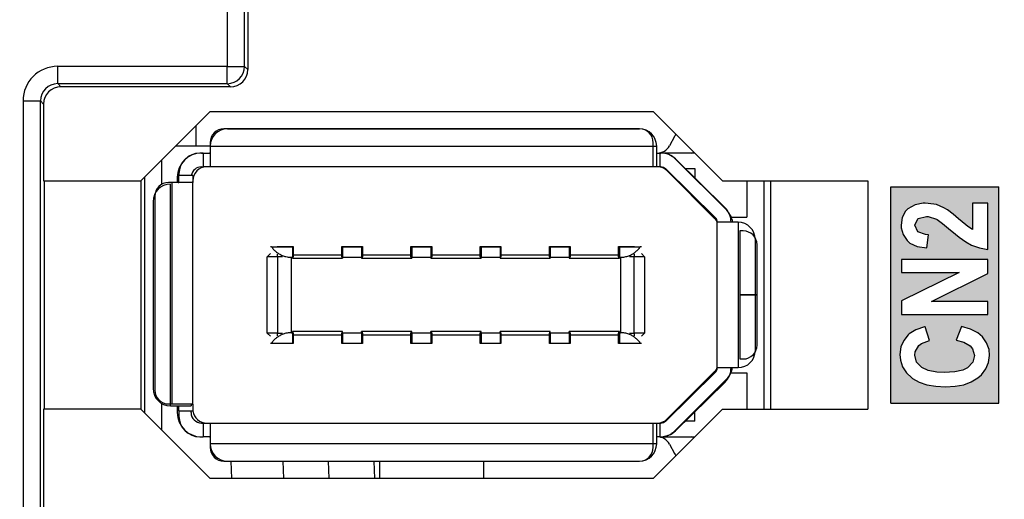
# Model space of a CAD drawing. Extents: x 14135 to 14394, y -3454 to -3177.
# Tile 11 of 25: x 14155 to 14184, y -3335 to -3321. Entities that reach past the tile are written whole.
import ezdxf

# ---------------------------------------------------------------- set-up
doc = ezdxf.new("R2010")
doc.units = 0
doc.linetypes.add('DASHED2', pattern=[9.525, 6.35, -3.175])
doc.layers.get('DEFPOINTS').update_dxf_attribs({"color": 8, "linetype": 'CONTINUOUS'})
doc.layers.add('TEXT', color=2, linetype='CONTINUOUS')
doc.layers.add('圖層1', color=3, linetype='DASHED2')
doc.styles.get("Standard").update_dxf_attribs({"font": 'PMingLiU.ttf'})
doc.dimstyles.new('ISO-25', dxfattribs={"dimtxt": 3, "dimasz": 3, "dimexe": 1, "dimexo": 1, "dimgap": 2, "dimtad": 2, "dimtih": 1, "dimtoh": 1, "dimtxsty": 'STANDARD', "dimcen": 0, "dimclrd": 256, "dimclre": 256, "dimclrt": 256, "dimazin": 3, "dimtfac": 1, "dimtmove": 0, "dimatfit": 3})

# ---------------------------------------------------------------- blocks, each defined once
blk = doc.blocks.new('*D7')
at = {"layer": 'DEFPOINTS', "color": 0}
for p in [(14140.836, -3190.455), (14178.836, -3203.377), (14140.836, -3353.377)]:
    blk.add_point(p, dxfattribs=at)
at = {"layer": 'TEXT', "color": 7}
for p, q in [((14140.836, -3352.377), (14140.836, -3189.455)), ((14178.836, -3202.377), (14178.836, -3189.455)), ((14175.836, -3190.455), (14143.836, -3190.455))]:
    blk.add_line(p, q, dxfattribs=at)
for points in [[(14143.836, -3189.955), (14143.836, -3190.955), (14140.836, -3190.455)], [(14175.836, -3189.955), (14175.836, -3190.955), (14178.836, -3190.455)]]:
    blk.add_solid(points, dxfattribs=at)
at = {"layer": 'TEXT', "color": 7, "insert": (14159.836, -3186.785), "char_height": 3, "attachment_point": 5}
blk.add_mtext('38', dxfattribs=at)
blk = doc.blocks.new('*D8')
at = {"layer": 'DEFPOINTS', "color": 0}
for p in [(14178.836, -3203.377), (14140.836, -3353.377), (14192.824, -3353.377)]:
    blk.add_point(p, dxfattribs=at)
at = {"layer": 'TEXT', "color": 7}
for p, q in [((14179.836, -3203.377), (14193.824, -3203.377)), ((14192.824, -3206.377), (14192.824, -3350.377)), ((14141.836, -3353.377), (14193.824, -3353.377))]:
    blk.add_line(p, q, dxfattribs=at)
for points in [[(14192.324, -3206.377), (14193.324, -3206.377), (14192.824, -3203.377)], [(14192.324, -3350.377), (14193.324, -3350.377), (14192.824, -3353.377)]]:
    blk.add_solid(points, dxfattribs=at)
at = {"layer": 'TEXT', "color": 7, "insert": (14197.689, -3278.377), "char_height": 3, "attachment_point": 5}
blk.add_mtext('150', dxfattribs=at)
blk = doc.blocks.new('*D9')
at = {"layer": 'DEFPOINTS', "color": 0}
for p in [(14160.513, -3197.377), (14159.907, -3359.377), (14201.338, -3359.377)]:
    blk.add_point(p, dxfattribs=at)
at = {"layer": 'TEXT', "color": 7}
for p, q in [((14161.513, -3197.377), (14202.338, -3197.377)), ((14201.338, -3200.377), (14201.338, -3356.377)), ((14160.907, -3359.377), (14202.338, -3359.377))]:
    blk.add_line(p, q, dxfattribs=at)
for points in [[(14200.838, -3200.377), (14201.838, -3200.377), (14201.338, -3197.377)], [(14200.838, -3356.377), (14201.838, -3356.377), (14201.338, -3359.377)]]:
    blk.add_solid(points, dxfattribs=at)
at = {"layer": 'TEXT', "color": 7, "insert": (14206.203, -3278.377), "char_height": 3, "attachment_point": 5}
blk.add_mtext('162', dxfattribs=at)

msp = doc.modelspace()

# ---------------------------------------------------------------- hatches: boundary and pattern name
at = {"layer": '圖層1'}
h = msp.add_hatch(color=256, dxfattribs=at)
h.paths.add_polyline_path([(14180.397, -3325.553), (14183.521, -3325.553), (14183.521, -3331.801), (14180.397, -3331.801)])
h.paths.add_polyline_path([(14182.442, -3329.588), (14182.288, -3329.979), (14182.506, -3330.037), (14182.692, -3330.146), (14182.762, -3330.23), (14182.82, -3330.422), (14182.82, -3330.428), (14182.769, -3330.621), (14182.615, -3330.781), (14182.48, -3330.845), (14182.249, -3330.897), (14181.941, -3330.916), (14181.73, -3330.903), (14181.479, -3330.858), (14181.3, -3330.775), (14181.293, -3330.775), (14181.146, -3330.615), (14181.094, -3330.416), (14181.107, -3330.319), (14181.21, -3330.14), (14181.287, -3330.082), (14181.518, -3329.992), (14181.396, -3329.594), (14181.377, -3329.601), (14181.12, -3329.684), (14180.934, -3329.8), (14180.902, -3329.832), (14180.774, -3329.992), (14180.69, -3330.178), (14180.665, -3330.396), (14180.677, -3330.557), (14180.742, -3330.749), (14180.851, -3330.922), (14181.011, -3331.07), (14181.03, -3331.089), (14181.223, -3331.192), (14181.441, -3331.269), (14181.697, -3331.314), (14181.98, -3331.333), (14182.256, -3331.314), (14182.506, -3331.269), (14182.724, -3331.185), (14182.91, -3331.076), (14183.019, -3330.98), (14183.147, -3330.813), (14183.224, -3330.627), (14183.25, -3330.422), (14183.237, -3330.249), (14183.167, -3330.056), (14183.051, -3329.89), (14182.916, -3329.774), (14182.705, -3329.665)], flags=16)
h.paths.add_polyline_path([(14183.205, -3327.657), (14180.71, -3327.657), (14180.71, -3328.029), (14182.378, -3328.029), (14180.71, -3328.85), (14180.71, -3329.242), (14183.205, -3329.242), (14183.205, -3328.863), (14181.576, -3328.863), (14183.205, -3328.061)], flags=16)
h.paths.add_polyline_path([(14181.178, -3326.849), (14181.094, -3326.663), (14181.094, -3326.656), (14181.178, -3326.477), (14181.191, -3326.464), (14181.428, -3326.406), (14181.479, -3326.406), (14181.723, -3326.483), (14181.742, -3326.496), (14181.896, -3326.611), (14182.127, -3326.804), (14182.159, -3326.829), (14182.378, -3327.003), (14182.57, -3327.144), (14182.73, -3327.234), (14182.961, -3327.317), (14183.205, -3327.362), (14183.205, -3326.021), (14182.762, -3326.021), (14182.762, -3326.785), (14182.628, -3326.701), (14182.564, -3326.65), (14182.352, -3326.477), (14182.198, -3326.342), (14182.037, -3326.22), (14181.935, -3326.162), (14181.717, -3326.066), (14181.646, -3326.053), (14181.396, -3326.021), (14181.338, -3326.021), (14181.101, -3326.072), (14180.896, -3326.188), (14180.825, -3326.258), (14180.729, -3326.438), (14180.697, -3326.656), (14180.703, -3326.733), (14180.754, -3326.932), (14180.87, -3327.105), (14180.953, -3327.176), (14181.165, -3327.272), (14181.441, -3327.317), (14181.486, -3326.938), (14181.402, -3326.932), (14181.184, -3326.855)], flags=16)

# ---------------------------------------------------------------- linework, layer by layer
at = {"layer": 'TEXT', "color": 7}
for p, q in [((14161.823, -3230.39), (14161.823, -3322.164)), ((14161.231, -3240.127), (14161.231, -3322.072)), ((14161.731, -3322.072), (14161.731, -3240.127)), ((14161.231, -3322.072), (14156.331, -3322.072)), ((14156.331, -3322.572), (14156.331, -3322.072)), ((14161.231, -3322.572), (14161.231, -3322.072)), ((14161.231, -3322.072), (14161.731, -3322.072)), ((14161.823, -3322.164), (14161.731, -3322.072)), ((14156.331, -3322.572), (14161.231, -3322.572)), ((14156.423, -3322.664), (14156.331, -3322.572)), ((14161.231, -3322.572), (14161.323, -3322.664)), ((14161.323, -3322.664), (14156.423, -3322.664)), ((14155.331, -3323.072), (14155.331, -3346.102)), ((14155.331, -3323.072), (14155.831, -3323.072)), ((14155.831, -3346.102), (14155.831, -3323.072)), ((14155.831, -3323.072), (14155.923, -3323.164)), ((14155.923, -3323.164), (14155.923, -3325.377)), ((14160.736, -3323.377), (14158.736, -3325.377)), ((14160.736, -3323.377), (14173.536, -3323.377)), ((14173.536, -3323.377), (14175.536, -3325.377)), ((14160.336, -3324.377), (14160.336, -3323.777)), ((14173.136, -3323.877), (14161.136, -3323.877)), ((14161.236, -3323.877), (14173.136, -3323.877)), ((14160.736, -3324.277), (14160.736, -3324.377)), ((14173.536, -3324.377), (14173.536, -3324.277)), ((14174.154, -3324.095), (14174.005, -3324.368)), ((14160.736, -3324.377), (14159.736, -3324.377)), ((14160.536, -3324.577), (14160.436, -3324.577)), ((14160.486, -3324.577), (14160.536, -3324.577)), ((14160.536, -3324.577), (14160.536, -3324.977)), ((14160.536, -3324.577), (14160.71, -3324.577)), ((14160.736, -3324.377), (14160.736, -3324.977)), ((14160.736, -3324.377), (14173.636, -3324.377)), ((14160.736, -3324.377), (14173.536, -3324.377)), ((14160.736, -3324.377), (14160.736, -3324.969)), ((14173.536, -3324.969), (14173.536, -3324.377)), ((14173.636, -3324.977), (14173.636, -3324.377)), ((14173.636, -3324.577), (14173.736, -3324.577)), ((14173.736, -3324.577), (14173.756, -3324.577)), ((14173.758, -3324.577), (14173.736, -3324.577)), ((14173.736, -3324.977), (14173.736, -3324.577)), ((14174.736, -3324.577), (14173.758, -3324.577)), ((14159.336, -3325.481), (14159.336, -3324.777)), ((14175.606, -3326.148), (14174.176, -3324.748)), ((14175.661, -3326.231), (14174.182, -3324.753)), ((14159.836, -3325.177), (14159.836, -3325.227)), ((14160.486, -3324.977), (14160.536, -3324.977)), ((14160.71, -3324.977), (14160.536, -3324.977)), ((14173.563, -3324.977), (14160.71, -3324.977)), ((14173.636, -3324.977), (14160.736, -3324.977)), ((14173.736, -3324.977), (14173.636, -3324.977)), ((14173.736, -3324.977), (14173.756, -3324.977)), ((14173.896, -3325.034), (14175.326, -3326.434)), ((14173.939, -3325.094), (14175.319, -3326.475)), ((14174.461, -3325.027), (14174.736, -3325.027)), ((14174.736, -3325.027), (14174.736, -3325.297)), ((14155.923, -3325.377), (14158.736, -3325.377)), ((14155.949, -3331.977), (14155.949, -3325.377)), ((14158.736, -3325.377), (14158.736, -3331.977)), ((14158.836, -3325.277), (14158.836, -3332.077)), ((14159.636, -3325.427), (14159.536, -3325.427)), ((14159.636, -3331.827), (14159.636, -3325.427)), ((14160.228, -3325.427), (14159.636, -3325.427)), ((14159.786, -3325.277), (14159.786, -3325.427)), ((14160.236, -3325.227), (14159.836, -3325.227)), ((14159.836, -3325.4), (14159.836, -3325.227)), ((14160.236, -3325.227), (14160.236, -3325.4)), ((14160.236, -3331.854), (14160.236, -3325.4)), ((14175.536, -3325.377), (14179.736, -3325.377)), ((14176.236, -3325.377), (14176.236, -3326.427)), ((14176.736, -3325.377), (14176.736, -3331.977)), ((14176.936, -3331.977), (14176.936, -3325.377)), ((14179.736, -3325.377), (14179.736, -3331.977)), ((14159.586, -3331.877), (14159.586, -3325.477)), ((14159.086, -3325.977), (14159.086, -3331.377)), ((14159.136, -3325.827), (14159.136, -3331.427)), ((14175.986, -3326.577), (14175.386, -3326.577)), ((14175.386, -3330.777), (14175.386, -3326.577)), ((14175.791, -3326.427), (14176.236, -3326.427)), ((14175.986, -3326.577), (14175.986, -3330.777)), ((14176.036, -3326.827), (14176.036, -3328.674)), ((14176.136, -3326.827), (14176.036, -3326.827)), ((14176.486, -3330.277), (14176.486, -3327.077)), ((14162.512, -3327.287), (14162.48, -3327.287)), ((14162.512, -3327.287), (14163.111, -3327.287)), ((14162.686, -3327.277), (14162.676, -3327.287)), ((14162.686, -3327.277), (14163.136, -3327.277)), ((14162.686, -3327.287), (14162.686, -3327.277)), ((14162.686, -3327.461), (14162.686, -3327.461)), ((14163.111, -3327.287), (14163.111, -3327.587)), ((14163.136, -3327.277), (14163.136, -3327.577)), ((14164.536, -3327.277), (14165.136, -3327.277)), ((14164.536, -3327.577), (14164.536, -3327.277)), ((14164.561, -3327.287), (14165.111, -3327.287)), ((14164.561, -3327.287), (14164.561, -3327.587)), ((14165.111, -3327.287), (14165.111, -3327.587)), ((14165.136, -3327.277), (14165.136, -3327.577)), ((14166.536, -3327.277), (14167.136, -3327.277)), ((14166.536, -3327.577), (14166.536, -3327.277)), ((14166.561, -3327.287), (14167.111, -3327.287)), ((14166.561, -3327.287), (14166.561, -3327.587)), ((14167.111, -3327.287), (14167.111, -3327.587)), ((14167.136, -3327.277), (14167.136, -3327.577)), ((14168.536, -3327.277), (14169.136, -3327.277)), ((14168.536, -3327.577), (14168.536, -3327.277)), ((14168.561, -3327.287), (14169.111, -3327.287)), ((14168.561, -3327.287), (14168.561, -3327.587)), ((14169.111, -3327.287), (14169.111, -3327.587)), ((14169.136, -3327.277), (14169.136, -3327.577)), ((14170.536, -3327.277), (14171.136, -3327.277)), ((14170.536, -3327.577), (14170.536, -3327.277)), ((14170.561, -3327.287), (14171.111, -3327.287)), ((14170.561, -3327.287), (14170.561, -3327.587)), ((14171.111, -3327.287), (14171.111, -3327.587)), ((14171.136, -3327.277), (14171.136, -3327.577)), ((14172.536, -3327.277), (14172.986, -3327.277)), ((14172.536, -3327.577), (14172.536, -3327.277)), ((14172.561, -3327.287), (14173.161, -3327.287)), ((14172.561, -3327.287), (14172.561, -3327.587)), ((14172.996, -3327.287), (14172.986, -3327.277)), ((14172.986, -3327.277), (14172.986, -3327.287)), ((14172.986, -3327.461), (14172.986, -3327.461)), ((14173.193, -3327.287), (14173.161, -3327.287)), ((14176.536, -3328.674), (14176.536, -3327.227)), ((14162.48, -3327.483), (14162.386, -3327.577)), ((14162.386, -3329.777), (14162.386, -3327.577)), ((14162.686, -3327.577), (14162.386, -3327.577)), ((14162.686, -3327.577), (14162.686, -3327.502)), ((14162.827, -3327.577), (14162.686, -3327.577)), ((14162.686, -3327.577), (14162.686, -3329.777)), ((14163.086, -3329.767), (14163.086, -3327.587)), ((14163.086, -3327.587), (14163.111, -3327.587)), ((14163.136, -3327.577), (14163.111, -3327.577)), ((14163.111, -3327.587), (14163.111, -3327.617)), ((14163.111, -3327.617), (14164.561, -3327.617)), ((14164.536, -3327.527), (14163.136, -3327.527)), ((14163.136, -3327.617), (14163.136, -3327.577)), ((14164.561, -3327.577), (14164.536, -3327.577)), ((14164.536, -3327.577), (14164.536, -3327.617)), ((14164.561, -3327.587), (14165.111, -3327.587)), ((14164.561, -3327.587), (14164.561, -3327.617)), ((14165.136, -3327.577), (14165.111, -3327.577)), ((14165.111, -3327.587), (14165.111, -3327.617)), ((14165.111, -3327.617), (14166.561, -3327.617)), ((14166.536, -3327.527), (14165.136, -3327.527)), ((14165.136, -3327.617), (14165.136, -3327.577)), ((14166.561, -3327.577), (14166.536, -3327.577)), ((14166.536, -3327.577), (14166.536, -3327.617)), ((14166.561, -3327.587), (14167.111, -3327.587)), ((14166.561, -3327.587), (14166.561, -3327.617)), ((14167.136, -3327.577), (14167.111, -3327.577)), ((14167.111, -3327.587), (14167.111, -3327.617)), ((14167.111, -3327.617), (14168.561, -3327.617)), ((14168.536, -3327.527), (14167.136, -3327.527)), ((14167.136, -3327.617), (14167.136, -3327.577)), ((14168.561, -3327.577), (14168.536, -3327.577)), ((14168.536, -3327.577), (14168.536, -3327.617)), ((14168.561, -3327.587), (14169.111, -3327.587)), ((14168.561, -3327.587), (14168.561, -3327.617)), ((14169.136, -3327.577), (14169.111, -3327.577)), ((14169.111, -3327.587), (14169.111, -3327.617)), ((14169.111, -3327.617), (14170.561, -3327.617)), ((14170.536, -3327.527), (14169.136, -3327.527)), ((14169.136, -3327.617), (14169.136, -3327.577)), ((14170.561, -3327.577), (14170.536, -3327.577)), ((14170.536, -3327.577), (14170.536, -3327.617)), ((14170.561, -3327.587), (14171.111, -3327.587)), ((14170.561, -3327.587), (14170.561, -3327.617)), ((14171.136, -3327.577), (14171.111, -3327.577)), ((14171.111, -3327.587), (14171.111, -3327.617)), ((14171.111, -3327.617), (14172.561, -3327.617)), ((14172.536, -3327.527), (14171.136, -3327.527)), ((14171.136, -3327.617), (14171.136, -3327.577)), ((14172.561, -3327.577), (14172.536, -3327.577)), ((14172.536, -3327.577), (14172.536, -3327.617)), ((14172.561, -3327.587), (14172.561, -3327.617)), ((14172.561, -3327.587), (14172.586, -3327.587)), ((14172.586, -3327.587), (14172.586, -3329.767)), ((14172.986, -3327.577), (14172.846, -3327.577)), ((14172.986, -3327.502), (14172.986, -3327.577)), ((14172.986, -3329.777), (14172.986, -3327.577)), ((14173.286, -3327.577), (14172.986, -3327.577)), ((14173.286, -3327.577), (14173.193, -3327.483)), ((14173.286, -3327.577), (14173.286, -3329.777)), ((14176.536, -3328.674), (14176.036, -3328.674)), ((14176.036, -3328.68), (14176.036, -3330.527)), ((14176.536, -3328.68), (14176.036, -3328.68)), ((14176.536, -3330.127), (14176.536, -3328.68)), ((14163.111, -3329.767), (14163.111, -3329.737)), ((14164.561, -3329.737), (14163.111, -3329.737)), ((14163.136, -3329.777), (14163.136, -3329.737)), ((14164.536, -3329.737), (14164.536, -3329.777)), ((14164.561, -3329.767), (14164.561, -3329.737)), ((14165.111, -3329.767), (14165.111, -3329.737)), ((14166.561, -3329.737), (14165.111, -3329.737)), ((14165.136, -3329.777), (14165.136, -3329.737)), ((14166.536, -3329.737), (14166.536, -3329.777)), ((14166.561, -3329.767), (14166.561, -3329.737)), ((14167.111, -3329.767), (14167.111, -3329.737)), ((14168.561, -3329.737), (14167.111, -3329.737)), ((14167.136, -3329.777), (14167.136, -3329.737)), ((14168.536, -3329.737), (14168.536, -3329.777)), ((14168.561, -3329.767), (14168.561, -3329.737)), ((14169.111, -3329.767), (14169.111, -3329.737)), ((14170.561, -3329.737), (14169.111, -3329.737)), ((14169.136, -3329.777), (14169.136, -3329.737)), ((14170.536, -3329.737), (14170.536, -3329.777)), ((14170.561, -3329.767), (14170.561, -3329.737)), ((14171.111, -3329.767), (14171.111, -3329.737)), ((14172.561, -3329.737), (14171.111, -3329.737)), ((14171.136, -3329.777), (14171.136, -3329.737)), ((14172.536, -3329.737), (14172.536, -3329.777)), ((14172.561, -3329.767), (14172.561, -3329.737)), ((14162.48, -3329.871), (14162.386, -3329.777)), ((14162.686, -3329.777), (14162.386, -3329.777)), ((14162.686, -3329.777), (14162.827, -3329.777)), ((14162.686, -3329.853), (14162.686, -3329.777)), ((14162.686, -3329.893), (14162.686, -3329.893)), ((14163.086, -3329.767), (14163.111, -3329.767)), ((14163.111, -3329.767), (14163.111, -3330.067)), ((14163.111, -3329.777), (14163.136, -3329.777)), ((14163.136, -3329.777), (14163.136, -3330.077)), ((14163.136, -3329.827), (14164.536, -3329.827)), ((14164.536, -3330.077), (14164.536, -3329.777)), ((14164.536, -3329.777), (14164.561, -3329.777)), ((14164.561, -3329.767), (14165.111, -3329.767)), ((14164.561, -3329.767), (14164.561, -3330.067)), ((14165.111, -3329.767), (14165.111, -3330.067)), ((14165.111, -3329.777), (14165.136, -3329.777)), ((14165.136, -3329.777), (14165.136, -3330.077)), ((14165.136, -3329.827), (14166.536, -3329.827)), ((14166.536, -3329.777), (14166.561, -3329.777)), ((14166.536, -3330.077), (14166.536, -3329.777)), ((14166.561, -3329.767), (14167.111, -3329.767)), ((14166.561, -3329.767), (14166.561, -3330.067)), ((14167.111, -3329.767), (14167.111, -3330.067)), ((14167.111, -3329.777), (14167.136, -3329.777)), ((14167.136, -3329.777), (14167.136, -3330.077)), ((14167.136, -3329.827), (14168.536, -3329.827)), ((14168.536, -3329.777), (14168.561, -3329.777)), ((14168.536, -3330.077), (14168.536, -3329.777)), ((14168.561, -3329.767), (14169.111, -3329.767)), ((14168.561, -3329.767), (14168.561, -3330.067)), ((14169.111, -3329.767), (14169.111, -3330.067)), ((14169.111, -3329.777), (14169.136, -3329.777)), ((14169.136, -3329.777), (14169.136, -3330.077)), ((14169.136, -3329.827), (14170.536, -3329.827)), ((14170.536, -3329.777), (14170.561, -3329.777)), ((14170.536, -3330.077), (14170.536, -3329.777)), ((14170.561, -3329.767), (14171.111, -3329.767)), ((14170.561, -3329.767), (14170.561, -3330.067)), ((14171.111, -3329.767), (14171.111, -3330.067)), ((14171.111, -3329.777), (14171.136, -3329.777)), ((14171.136, -3329.777), (14171.136, -3330.077)), ((14171.136, -3329.827), (14172.536, -3329.827)), ((14172.536, -3329.777), (14172.561, -3329.777)), ((14172.536, -3330.077), (14172.536, -3329.777)), ((14172.561, -3329.767), (14172.586, -3329.767)), ((14172.561, -3329.767), (14172.561, -3330.067)), ((14172.846, -3329.777), (14172.986, -3329.777)), ((14172.986, -3329.777), (14172.986, -3329.853)), ((14173.286, -3329.777), (14172.986, -3329.777)), ((14172.986, -3329.893), (14172.986, -3329.893)), ((14173.286, -3329.777), (14173.193, -3329.871)), ((14162.48, -3330.067), (14162.512, -3330.067)), ((14162.512, -3330.067), (14163.111, -3330.067)), ((14162.686, -3330.077), (14162.676, -3330.067)), ((14162.686, -3330.077), (14162.686, -3330.067)), ((14163.136, -3330.077), (14162.686, -3330.077)), ((14165.136, -3330.077), (14164.536, -3330.077)), ((14164.561, -3330.067), (14165.111, -3330.067)), ((14167.136, -3330.077), (14166.536, -3330.077)), ((14166.561, -3330.067), (14167.111, -3330.067)), ((14169.136, -3330.077), (14168.536, -3330.077)), ((14168.561, -3330.067), (14169.111, -3330.067)), ((14171.136, -3330.077), (14170.536, -3330.077)), ((14170.561, -3330.067), (14171.111, -3330.067)), ((14172.986, -3330.077), (14172.536, -3330.077)), ((14172.561, -3330.067), (14173.161, -3330.067)), ((14172.996, -3330.067), (14172.986, -3330.077)), ((14172.986, -3330.067), (14172.986, -3330.077)), ((14173.161, -3330.067), (14173.193, -3330.067)), ((14176.036, -3330.527), (14176.136, -3330.527)), ((14175.386, -3330.777), (14175.986, -3330.777)), ((14175.326, -3330.92), (14173.896, -3332.32)), ((14175.319, -3330.879), (14173.939, -3332.26)), ((14174.163, -3332.601), (14175.661, -3331.103)), ((14175.783, -3330.927), (14176.236, -3330.927)), ((14176.236, -3330.927), (14176.236, -3331.977)), ((14174.176, -3332.606), (14175.606, -3331.206)), ((14155.923, -3331.977), (14155.923, -3338.477)), ((14158.736, -3331.977), (14155.923, -3331.977)), ((14158.736, -3331.977), (14160.736, -3333.977)), ((14159.336, -3332.577), (14159.336, -3331.81)), ((14159.536, -3331.827), (14159.636, -3331.827)), ((14159.586, -3331.877), (14160.186, -3331.877)), ((14159.636, -3331.827), (14160.228, -3331.827)), ((14159.786, -3331.877), (14159.786, -3332.077)), ((14159.836, -3332.027), (14159.836, -3331.877)), ((14160.186, -3331.854), (14160.186, -3331.877)), ((14160.236, -3331.854), (14160.236, -3331.977)), ((14173.536, -3333.977), (14175.536, -3331.977)), ((14175.536, -3331.977), (14179.736, -3331.977)), ((14159.836, -3332.027), (14160.239, -3332.027)), ((14159.836, -3332.027), (14159.836, -3332.177)), ((14160.186, -3332.077), (14160.186, -3332.027)), ((14174.736, -3332.327), (14174.736, -3332.057)), ((14160.486, -3332.377), (14160.536, -3332.377)), ((14160.536, -3332.377), (14160.536, -3332.777)), ((14160.536, -3332.377), (14160.71, -3332.377)), ((14160.71, -3332.377), (14173.563, -3332.377)), ((14160.736, -3332.377), (14160.736, -3332.977)), ((14160.736, -3332.377), (14173.636, -3332.377)), ((14160.736, -3332.385), (14160.736, -3332.977)), ((14173.536, -3332.977), (14173.536, -3332.385)), ((14173.636, -3332.977), (14173.636, -3332.377)), ((14173.636, -3332.377), (14173.736, -3332.377)), ((14173.736, -3332.377), (14173.756, -3332.377)), ((14173.737, -3332.777), (14173.736, -3332.377)), ((14174.736, -3332.327), (14174.461, -3332.327)), ((14160.436, -3332.777), (14160.536, -3332.777)), ((14160.486, -3332.777), (14160.536, -3332.777)), ((14160.71, -3332.777), (14160.536, -3332.777)), ((14173.737, -3332.777), (14173.756, -3332.777)), ((14173.756, -3332.777), (14174.736, -3332.777)), ((14173.636, -3332.977), (14160.736, -3332.977)), ((14173.536, -3332.977), (14160.736, -3332.977)), ((14160.736, -3332.977), (14160.736, -3333.077)), ((14173.536, -3333.077), (14173.536, -3332.977)), ((14174.005, -3332.986), (14174.154, -3333.26)), ((14161.136, -3333.477), (14173.136, -3333.477)), ((14161.236, -3333.477), (14173.136, -3333.477)), ((14161.364, -3333.977), (14161.343, -3333.477)), ((14162.865, -3333.977), (14162.845, -3333.477)), ((14164.179, -3333.977), (14164.159, -3333.477)), ((14165.494, -3333.977), (14165.474, -3333.477)), ((14165.636, -3333.977), (14165.636, -3333.477)), ((14168.636, -3333.477), (14168.636, -3333.977)), ((14173.536, -3333.977), (14160.736, -3333.977))]:
    msp.add_line(p, q, dxfattribs=at)
at = {"layer": 'TEXT', "color": 7, "flags": 128}
for points in [[(14160.71, -3324.577), (14160.712, -3324.577), (14160.714, -3324.577), (14160.716, -3324.577), (14160.718, -3324.577), (14160.72, -3324.576), (14160.721, -3324.576), (14160.723, -3324.575), (14160.725, -3324.575), (14160.726, -3324.574), (14160.727, -3324.574), (14160.729, -3324.573), (14160.73, -3324.572), (14160.731, -3324.571), (14160.732, -3324.57), (14160.733, -3324.569), (14160.733, -3324.568), (14160.734, -3324.567), (14160.735, -3324.566), (14160.735, -3324.564), (14160.736, -3324.563), (14160.736, -3324.561), (14160.736, -3324.56), (14160.736, -3324.558), (14160.736, -3324.556)], [(14160.736, -3324.969), (14160.736, -3324.969), (14160.736, -3324.97), (14160.736, -3324.971), (14160.736, -3324.971), (14160.735, -3324.972), (14160.735, -3324.972), (14160.734, -3324.973), (14160.733, -3324.973), (14160.733, -3324.974), (14160.732, -3324.974), (14160.731, -3324.975), (14160.73, -3324.975), (14160.728, -3324.975), (14160.727, -3324.976), (14160.726, -3324.976), (14160.724, -3324.976), (14160.723, -3324.976), (14160.721, -3324.977), (14160.719, -3324.977), (14160.718, -3324.977), (14160.716, -3324.977), (14160.714, -3324.977), (14160.712, -3324.977), (14160.71, -3324.977)], [(14173.563, -3324.977), (14173.561, -3324.977), (14173.559, -3324.977), (14173.557, -3324.977), (14173.555, -3324.977), (14173.553, -3324.977), (14173.552, -3324.977), (14173.55, -3324.976), (14173.548, -3324.976), (14173.547, -3324.976), (14173.546, -3324.976), (14173.544, -3324.975), (14173.543, -3324.975), (14173.542, -3324.975), (14173.541, -3324.974), (14173.54, -3324.974), (14173.539, -3324.973), (14173.539, -3324.973), (14173.538, -3324.972), (14173.538, -3324.972), (14173.537, -3324.971), (14173.537, -3324.971), (14173.537, -3324.97), (14173.536, -3324.969), (14173.536, -3324.969)], [(14159.815, -3325.427), (14159.817, -3325.427), (14159.819, -3325.427), (14159.821, -3325.427), (14159.822, -3325.426), (14159.824, -3325.426), (14159.825, -3325.425), (14159.826, -3325.425), (14159.827, -3325.424), (14159.829, -3325.423), (14159.83, -3325.423), (14159.831, -3325.422), (14159.831, -3325.421), (14159.832, -3325.419), (14159.833, -3325.418), (14159.834, -3325.417), (14159.834, -3325.415), (14159.835, -3325.414), (14159.835, -3325.412), (14159.836, -3325.41), (14159.836, -3325.409), (14159.836, -3325.407), (14159.836, -3325.405), (14159.836, -3325.402), (14159.836, -3325.4)], [(14160.236, -3325.4), (14160.236, -3325.402), (14160.236, -3325.404), (14160.236, -3325.406), (14160.236, -3325.408), (14160.236, -3325.41), (14160.236, -3325.412), (14160.236, -3325.414), (14160.236, -3325.415), (14160.235, -3325.416), (14160.235, -3325.418), (14160.235, -3325.419), (14160.234, -3325.42), (14160.234, -3325.421), (14160.234, -3325.422), (14160.233, -3325.423), (14160.233, -3325.424), (14160.232, -3325.425), (14160.232, -3325.425), (14160.231, -3325.426), (14160.231, -3325.426), (14160.23, -3325.427), (14160.229, -3325.427), (14160.229, -3325.427), (14160.228, -3325.427)], [(14162.512, -3327.287), (14162.528, -3327.309), (14162.544, -3327.33), (14162.561, -3327.35), (14162.579, -3327.369), (14162.598, -3327.388), (14162.617, -3327.406), (14162.637, -3327.423), (14162.657, -3327.44), (14162.678, -3327.455), (14162.7, -3327.47), (14162.722, -3327.485), (14162.745, -3327.498), (14162.769, -3327.511), (14162.793, -3327.523), (14162.818, -3327.534), (14162.844, -3327.545), (14162.871, -3327.554), (14162.898, -3327.563), (14162.927, -3327.57), (14162.957, -3327.576), (14162.987, -3327.581), (14163.019, -3327.584), (14163.052, -3327.586), (14163.086, -3327.587)], [(14172.586, -3327.587), (14172.621, -3327.586), (14172.654, -3327.584), (14172.685, -3327.581), (14172.716, -3327.576), (14172.746, -3327.57), (14172.774, -3327.563), (14172.802, -3327.554), (14172.829, -3327.545), (14172.854, -3327.534), (14172.88, -3327.523), (14172.904, -3327.511), (14172.927, -3327.498), (14172.95, -3327.485), (14172.973, -3327.47), (14172.995, -3327.455), (14173.016, -3327.44), (14173.036, -3327.423), (14173.056, -3327.406), (14173.075, -3327.388), (14173.094, -3327.369), (14173.111, -3327.35), (14173.129, -3327.33), (14173.145, -3327.309), (14173.161, -3327.287)], [(14163.086, -3329.767), (14163.052, -3329.768), (14163.019, -3329.77), (14162.987, -3329.774), (14162.957, -3329.778), (14162.927, -3329.784), (14162.898, -3329.792), (14162.871, -3329.8), (14162.844, -3329.809), (14162.818, -3329.82), (14162.793, -3329.831), (14162.769, -3329.843), (14162.745, -3329.856), (14162.722, -3329.869), (14162.7, -3329.884), (14162.678, -3329.899), (14162.657, -3329.914), (14162.637, -3329.931), (14162.617, -3329.948), (14162.598, -3329.966), (14162.579, -3329.985), (14162.561, -3330.004), (14162.544, -3330.024), (14162.528, -3330.045), (14162.512, -3330.067)], [(14173.161, -3330.067), (14173.145, -3330.045), (14173.129, -3330.024), (14173.111, -3330.004), (14173.094, -3329.985), (14173.075, -3329.966), (14173.056, -3329.948), (14173.036, -3329.931), (14173.016, -3329.914), (14172.995, -3329.899), (14172.973, -3329.884), (14172.95, -3329.869), (14172.927, -3329.856), (14172.904, -3329.843), (14172.88, -3329.831), (14172.854, -3329.82), (14172.829, -3329.809), (14172.802, -3329.8), (14172.774, -3329.792), (14172.746, -3329.784), (14172.716, -3329.778), (14172.685, -3329.774), (14172.654, -3329.77), (14172.621, -3329.768), (14172.586, -3329.767)], [(14160.228, -3331.827), (14160.229, -3331.827), (14160.229, -3331.827), (14160.23, -3331.827), (14160.231, -3331.828), (14160.231, -3331.828), (14160.232, -3331.829), (14160.232, -3331.829), (14160.233, -3331.83), (14160.233, -3331.831), (14160.234, -3331.832), (14160.234, -3331.833), (14160.234, -3331.834), (14160.235, -3331.835), (14160.235, -3331.836), (14160.235, -3331.838), (14160.236, -3331.839), (14160.236, -3331.841), (14160.236, -3331.842), (14160.236, -3331.844), (14160.236, -3331.846), (14160.236, -3331.848), (14160.236, -3331.85), (14160.236, -3331.852), (14160.236, -3331.854)], [(14160.236, -3331.977), (14160.236, -3331.979), (14160.236, -3331.981), (14160.236, -3331.983), (14160.236, -3331.985), (14160.236, -3331.987), (14160.237, -3331.989), (14160.237, -3331.991), (14160.237, -3331.994), (14160.237, -3331.996), (14160.237, -3331.998), (14160.237, -3332), (14160.237, -3332.002), (14160.237, -3332.004), (14160.237, -3332.006), (14160.238, -3332.008), (14160.238, -3332.01), (14160.238, -3332.012), (14160.238, -3332.014), (14160.238, -3332.017), (14160.239, -3332.019), (14160.239, -3332.021), (14160.239, -3332.023), (14160.239, -3332.025), (14160.239, -3332.027)], [(14160.71, -3332.377), (14160.712, -3332.377), (14160.714, -3332.377), (14160.716, -3332.377), (14160.718, -3332.377), (14160.719, -3332.377), (14160.721, -3332.378), (14160.723, -3332.378), (14160.724, -3332.378), (14160.726, -3332.378), (14160.727, -3332.378), (14160.728, -3332.379), (14160.73, -3332.379), (14160.731, -3332.379), (14160.732, -3332.38), (14160.733, -3332.38), (14160.733, -3332.381), (14160.734, -3332.381), (14160.735, -3332.382), (14160.735, -3332.382), (14160.736, -3332.383), (14160.736, -3332.383), (14160.736, -3332.384), (14160.736, -3332.385), (14160.736, -3332.385)], [(14173.536, -3332.385), (14173.536, -3332.385), (14173.537, -3332.384), (14173.537, -3332.383), (14173.537, -3332.383), (14173.538, -3332.382), (14173.538, -3332.382), (14173.539, -3332.381), (14173.539, -3332.381), (14173.54, -3332.38), (14173.541, -3332.38), (14173.542, -3332.379), (14173.543, -3332.379), (14173.544, -3332.379), (14173.546, -3332.378), (14173.547, -3332.378), (14173.548, -3332.378), (14173.55, -3332.378), (14173.552, -3332.378), (14173.553, -3332.377), (14173.555, -3332.377), (14173.557, -3332.377), (14173.559, -3332.377), (14173.561, -3332.377), (14173.563, -3332.377)], [(14160.736, -3332.798), (14160.736, -3332.796), (14160.736, -3332.794), (14160.736, -3332.793), (14160.736, -3332.791), (14160.735, -3332.79), (14160.735, -3332.789), (14160.734, -3332.787), (14160.733, -3332.786), (14160.733, -3332.785), (14160.732, -3332.784), (14160.731, -3332.783), (14160.73, -3332.782), (14160.729, -3332.781), (14160.727, -3332.78), (14160.726, -3332.78), (14160.725, -3332.779), (14160.723, -3332.779), (14160.721, -3332.778), (14160.72, -3332.778), (14160.718, -3332.778), (14160.716, -3332.777), (14160.714, -3332.777), (14160.712, -3332.777), (14160.71, -3332.777)], [(14173.737, -3332.777), (14173.733, -3332.777), (14173.728, -3332.777), (14173.724, -3332.777), (14173.719, -3332.777), (14173.715, -3332.777), (14173.71, -3332.777), (14173.706, -3332.777), (14173.702, -3332.777), (14173.697, -3332.777), (14173.693, -3332.777), (14173.689, -3332.777), (14173.685, -3332.777), (14173.681, -3332.777), (14173.676, -3332.777), (14173.672, -3332.777), (14173.668, -3332.777), (14173.664, -3332.777), (14173.66, -3332.777), (14173.656, -3332.777), (14173.652, -3332.777), (14173.648, -3332.777), (14173.644, -3332.777), (14173.64, -3332.777), (14173.636, -3332.777)], [(14173.737, -3332.777), (14173.758, -3332.777), (14173.777, -3332.776), (14173.797, -3332.774), (14173.817, -3332.772), (14173.836, -3332.769), (14173.855, -3332.766), (14173.874, -3332.761), (14173.893, -3332.757), (14173.912, -3332.751), (14173.931, -3332.745), (14173.95, -3332.739), (14173.968, -3332.731), (14173.986, -3332.723), (14174.004, -3332.715), (14174.022, -3332.706), (14174.039, -3332.696), (14174.056, -3332.686), (14174.072, -3332.676), (14174.088, -3332.665), (14174.104, -3332.653), (14174.119, -3332.641), (14174.134, -3332.628), (14174.149, -3332.615), (14174.163, -3332.601)]]:
    msp.add_lwpolyline(points, dxfattribs=at)
at = {"layer": 'TEXT', "color": 7}
for centre, radius, start, end in [((14161.236, -3324.377), 0.5, 90, 180), ((14161.136, -3324.277), 0.4, 90, 180), ((14173.136, -3324.377), 0.5, 0, 90), ((14173.136, -3324.277), 0.4, 0, 90), ((14174.856, -3324.477), 0.8, 146.2129, 151.4328), ((14160.486, -3325.277), 0.7, 90, 180), ((14160.436, -3325.177), 0.6, 90, 180), ((14173.653, -3324.177), 0.4, 270, 331.4328), ((14173.756, -3325.177), 0.6, 45.6074, 90), ((14173.758, -3325.177), 0.6, 45, 90), ((14174.636, -3324.477), 0.1, 270, 315), ((14160.486, -3325.277), 0.3, 90, 170.4059), ((14160.636, -3325.377), 0.4, 90, 180), ((14173.656, -3325.377), 0.4, 45, 90), ((14173.756, -3325.177), 0.2, 45.6074, 90), ((14159.536, -3325.827), 0.4, 90, 180), ((14159.586, -3325.977), 0.5, 90, 180), ((14175.186, -3326.577), 0.6, 0, 45.6074), ((14175.236, -3326.656), 0.6, 7.5205, 45), ((14175.036, -3326.758), 0.4, 26.8537, 45), ((14175.186, -3326.577), 0.2, 0, 45.6074), ((14175.986, -3327.077), 0.5, 0, 90), ((14176.136, -3327.227), 0.4, 0, 90), ((14175.986, -3330.277), 0.5, 270, 0), ((14176.136, -3330.127), 0.4, 270, 0), ((14175.036, -3330.596), 0.4, 315, 333.1463), ((14175.186, -3330.777), 0.2, 314.3926, 0), ((14175.186, -3330.777), 0.6, 314.3926, 0), ((14175.236, -3330.679), 0.6, 315, 350.6148), ((14159.586, -3331.377), 0.5, 180, 270), ((14159.536, -3331.427), 0.4, 180, 270), ((14160.486, -3332.077), 0.7, 180, 270), ((14160.436, -3332.177), 0.6, 180, 270), ((14160.486, -3332.077), 0.3, 180, 270), ((14160.636, -3331.977), 0.4, 187.1808, 270), ((14173.656, -3331.977), 0.4, 270, 315), ((14173.756, -3332.177), 0.2, 270, 314.3926), ((14173.653, -3333.177), 0.4, 28.5672, 90), ((14173.756, -3332.177), 0.6, 270, 314.3926), ((14174.636, -3332.877), 0.1, 45, 90), ((14161.236, -3332.977), 0.5, 180, 270), ((14161.136, -3333.077), 0.4, 180, 270), ((14173.136, -3332.977), 0.5, 270, 0), ((14173.136, -3333.077), 0.4, 270, 0), ((14174.856, -3332.877), 0.8, 208.5672, 213.7871)]:
    msp.add_arc(centre, radius, start, end, dxfattribs=at)
for centre, major_axis, ratio, start_param, end_param in [((14156.332, -3323.072), (-0.708, 0.708), 0.999315, 5.49813, 7.068241), ((14161.231, -3322.072), (0.354, 0.354), 0.999315, 3.927333, 5.497445), ((14161.323, -3322.164), (0.354, -0.354), 0.999315, 5.49813, 7.068241), ((14156.332, -3323.072), (-0.354, 0.354), 0.997948, 5.49813, 7.068241), ((14156.423, -3323.164), (-0.354, 0.354), 0.999315, 5.49813, 7.068241)]:
    msp.add_ellipse(centre, major_axis=major_axis, ratio=ratio, start_param=start_param, end_param=end_param, dxfattribs=at)
at = {"layer": '圖層1'}
for p, q in [((14180.397, -3331.801), (14180.397, -3325.553)), ((14180.397, -3325.553), (14183.521, -3325.553)), ((14183.521, -3331.801), (14183.521, -3325.553)), ((14181.338, -3326.021), (14181.101, -3326.072)), ((14181.396, -3326.021), (14181.338, -3326.021)), ((14181.646, -3326.053), (14181.396, -3326.021)), ((14183.205, -3326.021), (14182.762, -3326.021)), ((14182.762, -3326.021), (14182.762, -3326.785)), ((14183.205, -3327.362), (14183.205, -3326.021)), ((14180.825, -3326.258), (14180.729, -3326.438)), ((14180.896, -3326.188), (14180.825, -3326.258)), ((14181.101, -3326.072), (14180.896, -3326.188)), ((14181.717, -3326.066), (14181.646, -3326.053)), ((14181.935, -3326.162), (14181.717, -3326.066)), ((14182.037, -3326.22), (14181.935, -3326.162)), ((14182.198, -3326.342), (14182.037, -3326.22)), ((14180.729, -3326.438), (14180.697, -3326.656)), ((14181.094, -3326.656), (14181.178, -3326.477)), ((14181.178, -3326.477), (14181.191, -3326.464)), ((14181.191, -3326.464), (14181.428, -3326.406)), ((14181.428, -3326.406), (14181.479, -3326.406)), ((14181.479, -3326.406), (14181.723, -3326.483)), ((14181.723, -3326.483), (14181.742, -3326.496)), ((14181.742, -3326.496), (14181.896, -3326.611)), ((14182.352, -3326.477), (14182.198, -3326.342)), ((14182.564, -3326.65), (14182.352, -3326.477)), ((14180.697, -3326.656), (14180.703, -3326.733)), ((14180.703, -3326.733), (14180.754, -3326.932)), ((14181.094, -3326.663), (14181.094, -3326.656)), ((14181.178, -3326.849), (14181.094, -3326.663)), ((14181.184, -3326.855), (14181.178, -3326.849)), ((14181.402, -3326.932), (14181.184, -3326.855)), ((14181.896, -3326.611), (14182.127, -3326.804)), ((14182.127, -3326.804), (14182.159, -3326.829)), ((14182.159, -3326.829), (14182.378, -3327.003)), ((14182.628, -3326.701), (14182.564, -3326.65)), ((14182.762, -3326.785), (14182.628, -3326.701)), ((14180.754, -3326.932), (14180.87, -3327.105)), ((14180.87, -3327.105), (14180.953, -3327.176)), ((14180.953, -3327.176), (14181.165, -3327.272)), ((14181.486, -3326.938), (14181.402, -3326.932)), ((14181.441, -3327.317), (14181.486, -3326.938)), ((14182.378, -3327.003), (14182.57, -3327.144)), ((14182.57, -3327.144), (14182.73, -3327.234)), ((14181.165, -3327.272), (14181.441, -3327.317)), ((14182.73, -3327.234), (14182.961, -3327.317)), ((14182.961, -3327.317), (14183.205, -3327.362)), ((14180.71, -3327.657), (14180.71, -3328.029)), ((14183.205, -3327.657), (14180.71, -3327.657)), ((14183.205, -3328.061), (14183.205, -3327.657)), ((14182.378, -3328.029), (14180.71, -3328.85)), ((14180.71, -3328.029), (14182.378, -3328.029)), ((14181.576, -3328.863), (14183.205, -3328.061)), ((14180.71, -3328.85), (14180.71, -3329.242)), ((14183.205, -3328.863), (14181.576, -3328.863)), ((14183.205, -3329.242), (14183.205, -3328.863)), ((14180.71, -3329.242), (14183.205, -3329.242)), ((14181.12, -3329.684), (14180.934, -3329.8)), ((14181.377, -3329.601), (14181.12, -3329.684)), ((14181.396, -3329.594), (14181.377, -3329.601)), ((14181.518, -3329.992), (14181.396, -3329.594)), ((14182.442, -3329.588), (14182.288, -3329.979)), ((14182.705, -3329.665), (14182.442, -3329.588)), ((14182.916, -3329.774), (14182.705, -3329.665)), ((14180.774, -3329.992), (14180.69, -3330.178)), ((14180.902, -3329.832), (14180.774, -3329.992)), ((14180.934, -3329.8), (14180.902, -3329.832)), ((14181.287, -3330.082), (14181.518, -3329.992)), ((14182.288, -3329.979), (14182.506, -3330.037)), ((14183.051, -3329.89), (14182.916, -3329.774)), ((14183.167, -3330.056), (14183.051, -3329.89)), ((14180.69, -3330.178), (14180.665, -3330.396)), ((14181.107, -3330.319), (14181.21, -3330.14)), ((14181.21, -3330.14), (14181.287, -3330.082)), ((14182.506, -3330.037), (14182.692, -3330.146)), ((14182.692, -3330.146), (14182.762, -3330.23)), ((14182.762, -3330.23), (14182.82, -3330.422)), ((14183.237, -3330.249), (14183.167, -3330.056)), ((14183.25, -3330.422), (14183.237, -3330.249)), ((14180.665, -3330.396), (14180.677, -3330.557)), ((14180.677, -3330.557), (14180.742, -3330.749)), ((14181.094, -3330.416), (14181.107, -3330.319)), ((14181.146, -3330.615), (14181.094, -3330.416)), ((14182.82, -3330.428), (14182.769, -3330.621)), ((14182.82, -3330.422), (14182.82, -3330.428)), ((14183.224, -3330.627), (14183.25, -3330.422)), ((14180.742, -3330.749), (14180.851, -3330.922)), ((14181.293, -3330.775), (14181.146, -3330.615)), ((14181.3, -3330.775), (14181.293, -3330.775)), ((14181.479, -3330.858), (14181.3, -3330.775)), ((14181.73, -3330.903), (14181.479, -3330.858)), ((14182.48, -3330.845), (14182.249, -3330.897)), ((14182.615, -3330.781), (14182.48, -3330.845)), ((14182.769, -3330.621), (14182.615, -3330.781)), ((14183.019, -3330.98), (14183.147, -3330.813)), ((14183.147, -3330.813), (14183.224, -3330.627)), ((14180.851, -3330.922), (14181.011, -3331.07)), ((14181.011, -3331.07), (14181.03, -3331.089)), ((14181.03, -3331.089), (14181.223, -3331.192)), ((14181.941, -3330.916), (14181.73, -3330.903)), ((14182.249, -3330.897), (14181.941, -3330.916)), ((14182.724, -3331.185), (14182.91, -3331.076)), ((14182.91, -3331.076), (14183.019, -3330.98)), ((14181.223, -3331.192), (14181.441, -3331.269)), ((14181.441, -3331.269), (14181.697, -3331.314)), ((14181.697, -3331.314), (14181.98, -3331.333)), ((14181.98, -3331.333), (14182.256, -3331.314)), ((14182.256, -3331.314), (14182.506, -3331.269)), ((14182.506, -3331.269), (14182.724, -3331.185)), ((14180.397, -3331.801), (14183.521, -3331.801))]:
    msp.add_line(p, q, dxfattribs=at)

# ---------------------------------------------------------------- dimensions: what is measured, and where the dimension line sits
at = {"layer": 'TEXT', "color": 7}
dim = msp.add_linear_dim(base=(14140.836, -3190.455), p1=(14178.836, -3203.377), p2=(14140.836, -3353.377), dimstyle='ISO-25', override={"dimclrd": 7, "dimclre": 7, "dimclrt": 7}, dxfattribs=at)
dim.commit()
dim.dimension.update_dxf_attribs({"geometry": '*D7', "text_midpoint": (14159.836, -3186.785)})
for base, p1, p2, picture, middle in [((14201.338, -3359.377), (14160.513, -3197.377), (14159.907, -3359.377), '*D9', (14201.338, -3278.377)), ((14192.824, -3353.377), (14178.836, -3203.377), (14140.836, -3353.377), '*D8', (14192.824, -3278.377))]:
    dim = msp.add_linear_dim(base=base, p1=p1, p2=p2, angle=90, dimstyle='ISO-25', override={"dimclrd": 7, "dimclre": 7, "dimclrt": 7}, dxfattribs=at)
    dim.commit()
    dim.dimension.update_dxf_attribs({"geometry": picture, "text_midpoint": middle, "dimtype": 160})

doc.saveas('drawing.dxf')
